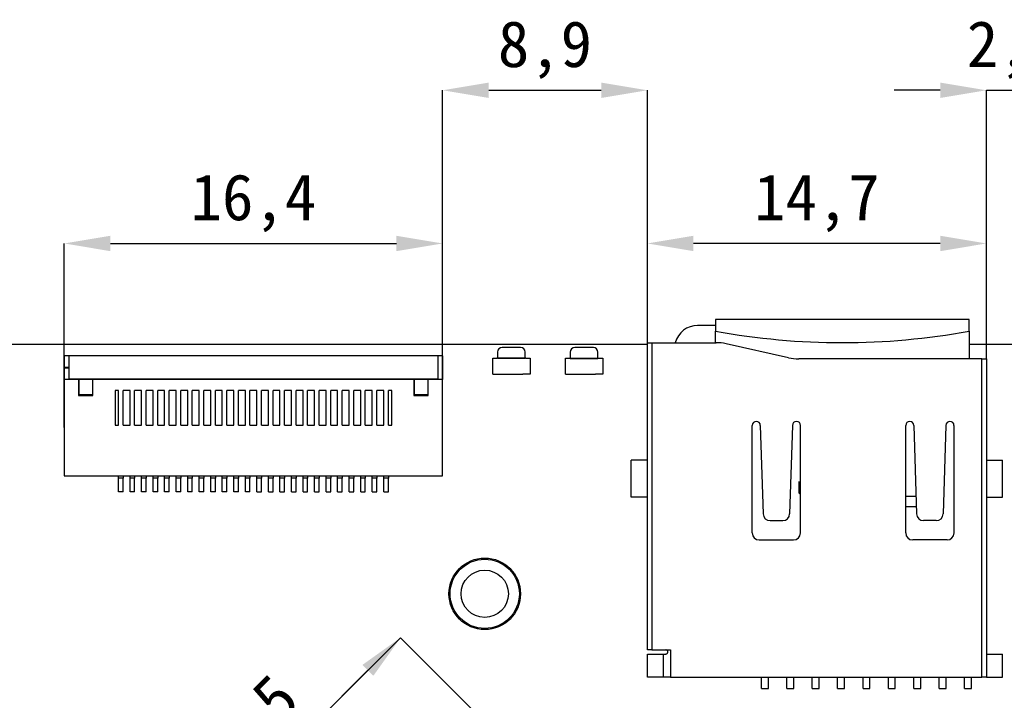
# Model space of a CAD drawing. Header units: millimetres. Extents: x 1628 to 1852, y 2209 to 2446.
# Tile 30 of 34: x 1669 to 1712, y 2416 to 2446. Entities that reach past the tile are written whole.
import ezdxf

# ---------------------------------------------------------------- set-up
doc = ezdxf.new("R2010")
doc.units = ezdxf.units.MM
doc.styles.add('黑体高度2mm', font='simhei.ttf', dxfattribs={"height": 2})
doc.dimstyles.new('红色高度2mm', dxfattribs={"dimtxt": 2, "dimasz": 2, "dimexe": 0, "dimexo": 0, "dimtad": 1, "dimdec": 1, "dimtxsty": '黑体高度2mm', "dimcen": 2.5, "dimclrd": 1, "dimclre": 1, "dimclrt": 1, "dimadec": 0, "dimazin": 0, "dimtfac": 1, "dimtdec": 1, "dimtmove": 0, "dimatfit": 3, "dimfxl": 1, "dimarcsym": 0})

# ---------------------------------------------------------------- blocks, each defined once
blk = doc.blocks.new('*D10')
at = {"color": 1, "lineweight": -2, "transparency": 16777216}
for p, q in [((1696.143, 2430.861), (1696.143, 2435.864)), ((1708.843, 2435.864), (1698.143, 2435.864)), ((1710.843, 2430.861), (1710.843, 2435.864))]:
    blk.add_line(p, q, dxfattribs=at)
at = {"color": 1, "transparency": 16777216}
for points in [[(1698.143, 2436.197), (1698.143, 2435.53), (1696.143, 2435.864)], [(1708.843, 2436.197), (1708.843, 2435.53), (1710.843, 2435.864)]]:
    blk.add_solid(points, dxfattribs=at)
at = {"layer": 'Defpoints', "color": 0, "transparency": 16777216}
for p in [(1696.143, 2435.864), (1696.143, 2430.861), (1710.843, 2430.861)]:
    blk.add_point(p, dxfattribs=at)
at = {"color": 1, "transparency": 16777216, "insert": (1703.493, 2437.612), "char_height": 2, "attachment_point": 5, "style": '黑体高度2mm'}
blk.add_mtext('14,7', dxfattribs=at)
blk = doc.blocks.new('*D11')
at = {"color": 1, "lineweight": -2, "transparency": 16777216}
for p, q in [((1708.843, 2442.506), (1706.843, 2442.506)), ((1710.843, 2430.861), (1710.843, 2442.506)), ((1710.843, 2442.506), (1713.227, 2442.506)), ((1713.227, 2429.222), (1713.227, 2442.506)), ((1715.227, 2442.506), (1717.227, 2442.506))]:
    blk.add_line(p, q, dxfattribs=at)
at = {"color": 1, "transparency": 16777216}
for points in [[(1708.843, 2442.839), (1708.843, 2442.172), (1710.843, 2442.506)], [(1715.227, 2442.839), (1715.227, 2442.172), (1713.227, 2442.506)]]:
    blk.add_solid(points, dxfattribs=at)
at = {"layer": 'Defpoints', "color": 0, "transparency": 16777216}
for p in [(1713.227, 2442.506), (1710.843, 2430.861), (1713.227, 2429.222)]:
    blk.add_point(p, dxfattribs=at)
at = {"color": 1, "transparency": 16777216, "insert": (1712.035, 2444.254), "char_height": 2, "attachment_point": 5, "style": '黑体高度2mm'}
blk.add_mtext('2,4', dxfattribs=at)
blk = doc.blocks.new('*D14')
at = {"color": 1, "lineweight": -2, "transparency": 16777216}
for p, q in [((1687.264, 2427.878), (1687.264, 2442.506)), ((1689.264, 2442.506), (1694.143, 2442.506)), ((1696.143, 2435.864), (1696.143, 2442.506))]:
    blk.add_line(p, q, dxfattribs=at)
at = {"color": 1, "transparency": 16777216}
for points in [[(1689.264, 2442.839), (1689.264, 2442.172), (1687.264, 2442.506)], [(1694.143, 2442.839), (1694.143, 2442.172), (1696.143, 2442.506)]]:
    blk.add_solid(points, dxfattribs=at)
at = {"layer": 'Defpoints', "color": 0, "transparency": 16777216}
for p in [(1696.143, 2442.506), (1696.143, 2435.864), (1687.264, 2427.878)]:
    blk.add_point(p, dxfattribs=at)
at = {"color": 1, "transparency": 16777216, "insert": (1691.704, 2444.254), "char_height": 2, "attachment_point": 5, "style": '黑体高度2mm'}
blk.add_mtext('8,9', dxfattribs=at)
blk = doc.blocks.new('*D15')
at = {"color": 1, "lineweight": -2, "transparency": 16777216}
for p, q in [((1670.864, 2427.878), (1670.864, 2435.864)), ((1672.864, 2435.864), (1685.264, 2435.864)), ((1687.264, 2427.878), (1687.264, 2435.864))]:
    blk.add_line(p, q, dxfattribs=at)
at = {"color": 1, "transparency": 16777216}
for points in [[(1672.864, 2436.197), (1672.864, 2435.53), (1670.864, 2435.864)], [(1685.264, 2436.197), (1685.264, 2435.53), (1687.264, 2435.864)]]:
    blk.add_solid(points, dxfattribs=at)
at = {"layer": 'Defpoints', "color": 0, "transparency": 16777216}
for p in [(1687.264, 2435.864), (1670.864, 2427.878), (1687.264, 2427.878)]:
    blk.add_point(p, dxfattribs=at)
at = {"color": 1, "transparency": 16777216, "insert": (1679.064, 2437.612), "char_height": 2, "attachment_point": 5, "style": '黑体高度2mm'}
blk.add_mtext('16,4', dxfattribs=at)
blk = doc.blocks.new('*D61')
at = {"color": 1, "lineweight": -2, "transparency": 16777216}
blk.add_line((1684.03, 2417.356), (1675.898, 2409.224), dxfattribs=at)
at = {"color": 1, "transparency": 16777216}
for points in [[(1683.794, 2417.591), (1684.266, 2417.12), (1685.444, 2418.77)], [(1675.662, 2409.46), (1676.134, 2408.988), (1674.484, 2407.81)]]:
    blk.add_solid(points, dxfattribs=at)
at = {"layer": 'Defpoints', "color": 0, "transparency": 16777216}
for p in [(1685.444, 2418.77), (1674.484, 2407.81), (1674.484, 2407.81)]:
    blk.add_point(p, dxfattribs=at)
at = {"color": 1, "transparency": 16777216, "insert": (1678.728, 2414.526), "char_height": 2, "attachment_point": 5, "rotation": 45, "style": '黑体高度2mm'}
blk.add_mtext('15,5', dxfattribs=at)

msp = doc.modelspace()

# ---------------------------------------------------------------- linework, layer by layer
at = {"color": 7, "linetype": 'Continuous', "lineweight": 25}
for p, q in [((1699.093, 2432.309), (1698.319, 2432.309)), ((1699.093, 2432.561), (1699.093, 2432.061)), ((1710.093, 2432.561), (1699.093, 2432.561)), ((1710.093, 2432.061), (1710.093, 2432.561)), ((1699.093, 2431.561), (1699.093, 2432.061)), ((1710.093, 2432.061), (1710.093, 2430.861)), ((1663.835, 2431.49), (1696.143, 2431.49)), ((1696.143, 2418.241), (1696.143, 2431.561)), ((1696.143, 2431.561), (1696.343, 2431.561)), ((1696.343, 2431.561), (1696.343, 2418.241)), ((1696.343, 2431.561), (1699.122, 2431.561)), ((1702.269, 2430.909), (1699.557, 2431.513)), ((1710.093, 2431.49), (1713.836, 2431.49)), ((1689.648, 2431.153), (1689.648, 2430.883)), ((1690.648, 2431.353), (1689.848, 2431.353)), ((1690.848, 2430.883), (1690.848, 2431.153)), ((1692.802, 2431.15), (1692.802, 2430.88)), ((1693.802, 2431.35), (1693.002, 2431.35)), ((1694.002, 2430.88), (1694.002, 2431.15)), ((1670.864, 2430.989), (1670.864, 2430.489)), ((1671.064, 2430.989), (1670.864, 2430.989)), ((1671.064, 2430.989), (1671.064, 2429.986)), ((1687.064, 2430.989), (1671.064, 2430.989)), ((1687.064, 2430.989), (1687.064, 2429.986)), ((1687.264, 2430.989), (1687.064, 2430.989)), ((1687.264, 2430.989), (1687.264, 2429.966)), ((1689.438, 2430.193), (1689.438, 2430.893)), ((1689.438, 2430.893), (1689.623, 2430.893)), ((1689.623, 2430.893), (1689.623, 2430.883)), ((1690.873, 2430.883), (1689.623, 2430.883)), ((1689.648, 2430.883), (1690.848, 2430.883)), ((1690.873, 2430.893), (1691.058, 2430.893)), ((1690.873, 2430.893), (1690.873, 2430.883)), ((1691.058, 2430.893), (1691.058, 2430.193)), ((1692.592, 2430.19), (1692.592, 2430.89)), ((1692.592, 2430.89), (1692.777, 2430.89)), ((1692.777, 2430.89), (1692.777, 2430.88)), ((1694.027, 2430.88), (1692.777, 2430.88)), ((1692.802, 2430.88), (1694.002, 2430.88)), ((1694.027, 2430.89), (1694.027, 2430.88)), ((1694.027, 2430.89), (1694.212, 2430.89)), ((1694.212, 2430.89), (1694.212, 2430.19)), ((1710.643, 2430.861), (1702.704, 2430.861)), ((1710.643, 2417.061), (1710.643, 2430.861)), ((1710.643, 2430.861), (1710.843, 2430.861)), ((1710.843, 2430.861), (1710.843, 2417.061)), ((1671.064, 2430.489), (1670.864, 2430.489)), ((1670.864, 2430.469), (1671.064, 2430.469)), ((1670.864, 2430.469), (1670.864, 2429.966)), ((1689.438, 2430.193), (1689.748, 2430.193)), ((1689.748, 2430.203), (1690.748, 2430.203)), ((1689.748, 2430.193), (1689.748, 2430.203)), ((1690.748, 2430.193), (1690.748, 2430.203)), ((1691.058, 2430.193), (1690.748, 2430.193)), ((1692.592, 2430.19), (1692.902, 2430.19)), ((1692.902, 2430.19), (1692.902, 2430.2)), ((1692.902, 2430.2), (1693.902, 2430.2)), ((1693.902, 2430.19), (1693.902, 2430.2)), ((1694.212, 2430.19), (1693.902, 2430.19)), ((1670.864, 2429.966), (1670.864, 2425.789)), ((1671.484, 2429.966), (1670.864, 2429.966)), ((1687.064, 2429.986), (1671.064, 2429.986)), ((1671.484, 2429.966), (1671.484, 2429.273)), ((1671.484, 2429.966), (1671.504, 2429.966)), ((1671.504, 2429.293), (1671.504, 2429.966)), ((1672.083, 2429.966), (1671.504, 2429.966)), ((1672.083, 2429.966), (1672.083, 2429.293)), ((1672.083, 2429.966), (1672.103, 2429.966)), ((1672.103, 2429.273), (1672.103, 2429.966)), ((1686.025, 2429.966), (1672.103, 2429.966)), ((1686.025, 2429.966), (1686.025, 2429.273)), ((1686.025, 2429.966), (1686.045, 2429.966)), ((1686.045, 2429.293), (1686.045, 2429.966)), ((1686.624, 2429.966), (1686.045, 2429.966)), ((1686.624, 2429.966), (1686.624, 2429.293)), ((1686.624, 2429.966), (1686.644, 2429.966)), ((1686.644, 2429.273), (1686.644, 2429.966)), ((1687.264, 2429.966), (1686.644, 2429.966)), ((1686.864, 2429.986), (1686.864, 2429.966)), ((1687.264, 2425.789), (1687.264, 2429.966)), ((1673.214, 2429.489), (1673.064, 2429.489)), ((1673.064, 2429.489), (1673.064, 2427.989)), ((1673.214, 2427.989), (1673.214, 2429.489)), ((1673.414, 2427.989), (1673.414, 2429.489)), ((1673.714, 2429.489), (1673.414, 2429.489)), ((1673.714, 2427.989), (1673.714, 2429.489)), ((1674.214, 2429.489), (1673.914, 2429.489)), ((1673.914, 2427.989), (1673.914, 2429.489)), ((1674.214, 2427.989), (1674.214, 2429.489)), ((1674.714, 2429.489), (1674.414, 2429.489)), ((1674.414, 2427.989), (1674.414, 2429.489)), ((1674.714, 2427.989), (1674.714, 2429.489)), ((1674.914, 2427.989), (1674.914, 2429.489)), ((1675.214, 2429.489), (1674.914, 2429.489)), ((1675.214, 2427.989), (1675.214, 2429.489)), ((1675.414, 2427.989), (1675.414, 2429.489)), ((1675.714, 2429.489), (1675.414, 2429.489)), ((1675.714, 2427.989), (1675.714, 2429.489)), ((1675.914, 2427.989), (1675.914, 2429.489)), ((1676.214, 2429.489), (1675.914, 2429.489)), ((1676.214, 2427.989), (1676.214, 2429.489)), ((1676.414, 2427.989), (1676.414, 2429.489)), ((1676.714, 2429.489), (1676.414, 2429.489)), ((1676.714, 2427.989), (1676.714, 2429.489)), ((1676.914, 2427.989), (1676.914, 2429.489)), ((1677.214, 2429.489), (1676.914, 2429.489)), ((1677.214, 2427.989), (1677.214, 2429.489)), ((1677.414, 2427.989), (1677.414, 2429.489)), ((1677.714, 2429.489), (1677.414, 2429.489)), ((1677.714, 2427.989), (1677.714, 2429.489)), ((1677.914, 2427.989), (1677.914, 2429.489)), ((1678.214, 2429.489), (1677.914, 2429.489)), ((1678.214, 2427.989), (1678.214, 2429.489)), ((1678.714, 2429.489), (1678.414, 2429.489)), ((1678.414, 2427.989), (1678.414, 2429.489)), ((1678.714, 2427.989), (1678.714, 2429.489)), ((1679.214, 2429.489), (1678.914, 2429.489)), ((1678.914, 2427.989), (1678.914, 2429.489)), ((1679.214, 2427.989), (1679.214, 2429.489)), ((1679.714, 2429.489), (1679.414, 2429.489)), ((1679.414, 2427.989), (1679.414, 2429.489)), ((1679.714, 2427.989), (1679.714, 2429.489)), ((1680.214, 2429.489), (1679.914, 2429.489)), ((1679.914, 2427.989), (1679.914, 2429.489)), ((1680.214, 2427.989), (1680.214, 2429.489)), ((1680.414, 2427.989), (1680.414, 2429.489)), ((1680.714, 2429.489), (1680.414, 2429.489)), ((1680.714, 2427.989), (1680.714, 2429.489)), ((1680.914, 2427.989), (1680.914, 2429.489)), ((1681.214, 2429.489), (1680.914, 2429.489)), ((1681.214, 2427.989), (1681.214, 2429.489)), ((1681.414, 2427.989), (1681.414, 2429.489)), ((1681.714, 2429.489), (1681.414, 2429.489)), ((1681.714, 2427.989), (1681.714, 2429.489)), ((1681.914, 2427.989), (1681.914, 2429.489)), ((1682.214, 2429.489), (1681.914, 2429.489)), ((1682.214, 2427.989), (1682.214, 2429.489)), ((1682.414, 2427.989), (1682.414, 2429.489)), ((1682.714, 2429.489), (1682.414, 2429.489)), ((1682.714, 2427.989), (1682.714, 2429.489)), ((1683.214, 2429.489), (1682.914, 2429.489)), ((1682.914, 2427.989), (1682.914, 2429.489)), ((1683.214, 2427.989), (1683.214, 2429.489)), ((1683.414, 2427.989), (1683.414, 2429.489)), ((1683.714, 2429.489), (1683.414, 2429.489)), ((1683.714, 2427.989), (1683.714, 2429.489)), ((1684.214, 2429.489), (1683.914, 2429.489)), ((1683.914, 2427.989), (1683.914, 2429.489)), ((1684.214, 2427.989), (1684.214, 2429.489)), ((1684.714, 2429.489), (1684.414, 2429.489)), ((1684.414, 2427.989), (1684.414, 2429.489)), ((1684.714, 2427.989), (1684.714, 2429.489)), ((1684.914, 2427.989), (1684.914, 2429.489)), ((1685.064, 2429.489), (1684.914, 2429.489)), ((1685.064, 2427.989), (1685.064, 2429.489)), ((1671.484, 2429.273), (1672.103, 2429.273)), ((1672.083, 2429.293), (1671.504, 2429.293)), ((1686.025, 2429.273), (1686.644, 2429.273)), ((1686.624, 2429.293), (1686.045, 2429.293)), ((1673.064, 2427.989), (1673.214, 2427.989)), ((1673.414, 2427.989), (1673.714, 2427.989)), ((1673.914, 2427.989), (1674.214, 2427.989)), ((1674.414, 2427.989), (1674.714, 2427.989)), ((1674.914, 2427.989), (1675.214, 2427.989)), ((1675.414, 2427.989), (1675.714, 2427.989)), ((1675.914, 2427.989), (1676.214, 2427.989)), ((1676.414, 2427.989), (1676.714, 2427.989)), ((1676.914, 2427.989), (1677.214, 2427.989)), ((1677.414, 2427.989), (1677.714, 2427.989)), ((1677.914, 2427.989), (1678.214, 2427.989)), ((1678.414, 2427.989), (1678.714, 2427.989)), ((1678.914, 2427.989), (1679.214, 2427.989)), ((1679.414, 2427.989), (1679.714, 2427.989)), ((1679.914, 2427.989), (1680.214, 2427.989)), ((1680.414, 2427.989), (1680.714, 2427.989)), ((1680.914, 2427.989), (1681.214, 2427.989)), ((1681.414, 2427.989), (1681.714, 2427.989)), ((1681.914, 2427.989), (1682.214, 2427.989)), ((1682.414, 2427.989), (1682.714, 2427.989)), ((1682.914, 2427.989), (1683.214, 2427.989)), ((1683.414, 2427.989), (1683.714, 2427.989)), ((1683.914, 2427.989), (1684.214, 2427.989)), ((1684.414, 2427.989), (1684.714, 2427.989)), ((1684.914, 2427.989), (1685.064, 2427.989)), ((1700.692, 2423.31), (1700.692, 2427.973)), ((1701.041, 2427.973), (1701.164, 2424.137)), ((1702.435, 2427.973), (1702.312, 2424.137)), ((1702.784, 2423.31), (1702.784, 2427.973)), ((1707.346, 2423.31), (1707.346, 2427.973)), ((1707.695, 2427.973), (1707.818, 2424.137)), ((1709.089, 2427.973), (1708.966, 2424.137)), ((1709.438, 2423.31), (1709.438, 2427.973)), ((1696.143, 2426.461), (1695.443, 2426.461)), ((1695.443, 2424.861), (1695.443, 2426.461)), ((1710.843, 2426.461), (1711.543, 2426.461)), ((1711.543, 2424.861), (1711.543, 2426.461)), ((1670.864, 2425.789), (1687.264, 2425.789)), ((1673.214, 2425.689), (1673.214, 2425.789)), ((1673.414, 2425.689), (1673.214, 2425.689)), ((1673.214, 2425.089), (1673.214, 2425.689)), ((1673.414, 2425.789), (1673.414, 2425.689)), ((1673.414, 2425.089), (1673.414, 2425.689)), ((1673.714, 2425.689), (1673.714, 2425.789)), ((1673.914, 2425.689), (1673.714, 2425.689)), ((1673.714, 2425.089), (1673.714, 2425.689)), ((1673.914, 2425.789), (1673.914, 2425.689)), ((1673.914, 2425.089), (1673.914, 2425.689)), ((1674.214, 2425.689), (1674.214, 2425.789)), ((1674.414, 2425.689), (1674.214, 2425.689)), ((1674.214, 2425.089), (1674.214, 2425.689)), ((1674.414, 2425.789), (1674.414, 2425.689)), ((1674.414, 2425.089), (1674.414, 2425.689)), ((1674.714, 2425.689), (1674.714, 2425.789)), ((1674.914, 2425.689), (1674.714, 2425.689)), ((1674.714, 2425.089), (1674.714, 2425.689)), ((1674.914, 2425.789), (1674.914, 2425.689)), ((1674.914, 2425.089), (1674.914, 2425.689)), ((1675.214, 2425.689), (1675.214, 2425.789)), ((1675.414, 2425.689), (1675.214, 2425.689)), ((1675.214, 2425.089), (1675.214, 2425.689)), ((1675.414, 2425.789), (1675.414, 2425.689)), ((1675.414, 2425.089), (1675.414, 2425.689)), ((1675.714, 2425.689), (1675.714, 2425.789)), ((1675.914, 2425.689), (1675.714, 2425.689)), ((1675.714, 2425.089), (1675.714, 2425.689)), ((1675.914, 2425.789), (1675.914, 2425.689)), ((1675.914, 2425.089), (1675.914, 2425.689)), ((1676.214, 2425.689), (1676.214, 2425.789)), ((1676.414, 2425.689), (1676.214, 2425.689)), ((1676.214, 2425.089), (1676.214, 2425.689)), ((1676.414, 2425.789), (1676.414, 2425.689)), ((1676.414, 2425.089), (1676.414, 2425.689)), ((1676.714, 2425.689), (1676.714, 2425.789)), ((1676.914, 2425.689), (1676.714, 2425.689)), ((1676.714, 2425.089), (1676.714, 2425.689)), ((1676.914, 2425.789), (1676.914, 2425.689)), ((1676.914, 2425.089), (1676.914, 2425.689)), ((1677.214, 2425.689), (1677.214, 2425.789)), ((1677.414, 2425.689), (1677.214, 2425.689)), ((1677.214, 2425.089), (1677.214, 2425.689)), ((1677.414, 2425.789), (1677.414, 2425.689)), ((1677.414, 2425.089), (1677.414, 2425.689)), ((1677.714, 2425.689), (1677.714, 2425.789)), ((1677.914, 2425.689), (1677.714, 2425.689)), ((1677.714, 2425.089), (1677.714, 2425.689)), ((1677.914, 2425.789), (1677.914, 2425.689)), ((1677.914, 2425.089), (1677.914, 2425.689)), ((1678.214, 2425.689), (1678.214, 2425.789)), ((1678.414, 2425.689), (1678.214, 2425.689)), ((1678.214, 2425.089), (1678.214, 2425.689)), ((1678.414, 2425.789), (1678.414, 2425.689)), ((1678.414, 2425.089), (1678.414, 2425.689)), ((1678.714, 2425.689), (1678.714, 2425.789)), ((1678.914, 2425.689), (1678.714, 2425.689)), ((1678.714, 2425.089), (1678.714, 2425.689)), ((1678.914, 2425.789), (1678.914, 2425.689)), ((1678.914, 2425.089), (1678.914, 2425.689)), ((1679.214, 2425.689), (1679.214, 2425.789)), ((1679.414, 2425.689), (1679.214, 2425.689)), ((1679.214, 2425.089), (1679.214, 2425.689)), ((1679.414, 2425.789), (1679.414, 2425.689)), ((1679.414, 2425.089), (1679.414, 2425.689)), ((1679.714, 2425.689), (1679.714, 2425.789)), ((1679.914, 2425.689), (1679.714, 2425.689)), ((1679.714, 2425.089), (1679.714, 2425.689)), ((1679.914, 2425.789), (1679.914, 2425.689)), ((1679.914, 2425.089), (1679.914, 2425.689)), ((1680.214, 2425.689), (1680.214, 2425.789)), ((1680.414, 2425.689), (1680.214, 2425.689)), ((1680.214, 2425.089), (1680.214, 2425.689)), ((1680.414, 2425.789), (1680.414, 2425.689)), ((1680.414, 2425.089), (1680.414, 2425.689)), ((1680.714, 2425.689), (1680.714, 2425.789)), ((1680.914, 2425.689), (1680.714, 2425.689)), ((1680.714, 2425.089), (1680.714, 2425.689)), ((1680.914, 2425.789), (1680.914, 2425.689)), ((1680.914, 2425.089), (1680.914, 2425.689)), ((1681.214, 2425.689), (1681.214, 2425.789)), ((1681.414, 2425.689), (1681.214, 2425.689)), ((1681.214, 2425.089), (1681.214, 2425.689)), ((1681.414, 2425.789), (1681.414, 2425.689)), ((1681.414, 2425.089), (1681.414, 2425.689)), ((1681.714, 2425.689), (1681.714, 2425.789)), ((1681.914, 2425.689), (1681.714, 2425.689)), ((1681.714, 2425.089), (1681.714, 2425.689)), ((1681.914, 2425.789), (1681.914, 2425.689)), ((1681.914, 2425.089), (1681.914, 2425.689)), ((1682.214, 2425.689), (1682.214, 2425.789)), ((1682.414, 2425.689), (1682.214, 2425.689)), ((1682.214, 2425.089), (1682.214, 2425.689)), ((1682.414, 2425.789), (1682.414, 2425.689)), ((1682.414, 2425.089), (1682.414, 2425.689)), ((1682.714, 2425.689), (1682.714, 2425.789)), ((1682.914, 2425.689), (1682.714, 2425.689)), ((1682.714, 2425.089), (1682.714, 2425.689)), ((1682.914, 2425.789), (1682.914, 2425.689)), ((1682.914, 2425.089), (1682.914, 2425.689)), ((1683.214, 2425.689), (1683.214, 2425.789)), ((1683.414, 2425.689), (1683.214, 2425.689)), ((1683.214, 2425.089), (1683.214, 2425.689)), ((1683.414, 2425.789), (1683.414, 2425.689)), ((1683.414, 2425.089), (1683.414, 2425.689)), ((1683.714, 2425.689), (1683.714, 2425.789)), ((1683.914, 2425.689), (1683.714, 2425.689)), ((1683.714, 2425.089), (1683.714, 2425.689)), ((1683.914, 2425.789), (1683.914, 2425.689)), ((1683.914, 2425.089), (1683.914, 2425.689)), ((1684.214, 2425.689), (1684.214, 2425.789)), ((1684.414, 2425.689), (1684.214, 2425.689)), ((1684.214, 2425.089), (1684.214, 2425.689)), ((1684.414, 2425.789), (1684.414, 2425.689)), ((1684.414, 2425.089), (1684.414, 2425.689)), ((1684.714, 2425.689), (1684.714, 2425.789)), ((1684.914, 2425.689), (1684.714, 2425.689)), ((1684.714, 2425.089), (1684.714, 2425.689)), ((1684.914, 2425.789), (1684.914, 2425.689)), ((1684.914, 2425.089), (1684.914, 2425.689)), ((1702.711, 2425.532), (1702.711, 2425.044)), ((1702.784, 2425.505), (1702.711, 2425.532)), ((1673.414, 2425.089), (1673.214, 2425.089)), ((1673.914, 2425.089), (1673.714, 2425.089)), ((1674.414, 2425.089), (1674.214, 2425.089)), ((1674.914, 2425.089), (1674.714, 2425.089)), ((1675.414, 2425.089), (1675.214, 2425.089)), ((1675.914, 2425.089), (1675.714, 2425.089)), ((1676.414, 2425.089), (1676.214, 2425.089)), ((1676.914, 2425.089), (1676.714, 2425.089)), ((1677.414, 2425.089), (1677.214, 2425.089)), ((1677.914, 2425.089), (1677.714, 2425.089)), ((1678.414, 2425.089), (1678.214, 2425.089)), ((1678.914, 2425.089), (1678.714, 2425.089)), ((1679.214, 2425.089), (1679.414, 2425.089)), ((1679.714, 2425.089), (1679.914, 2425.089)), ((1680.214, 2425.089), (1680.414, 2425.089)), ((1680.714, 2425.089), (1680.914, 2425.089)), ((1681.214, 2425.089), (1681.414, 2425.089)), ((1681.714, 2425.089), (1681.914, 2425.089)), ((1682.214, 2425.089), (1682.414, 2425.089)), ((1682.714, 2425.089), (1682.914, 2425.089)), ((1683.214, 2425.089), (1683.414, 2425.089)), ((1683.714, 2425.089), (1683.914, 2425.089)), ((1684.214, 2425.089), (1684.414, 2425.089)), ((1684.714, 2425.089), (1684.914, 2425.089)), ((1702.711, 2425.044), (1702.784, 2425.014)), ((1696.143, 2424.861), (1695.443, 2424.861)), ((1707.794, 2424.898), (1707.346, 2424.898)), ((1710.843, 2424.861), (1711.543, 2424.861)), ((1707.346, 2424.459), (1707.808, 2424.459)), ((1701.464, 2423.846), (1702.012, 2423.846)), ((1708.666, 2423.846), (1708.118, 2423.846)), ((1700.992, 2423.01), (1702.484, 2423.01)), ((1709.138, 2423.01), (1707.646, 2423.01)), ((1685.444, 2418.77), (1674.484, 2407.81)), ((1695.697, 2408.517), (1685.444, 2418.77)), ((1696.343, 2418.241), (1696.143, 2418.241)), ((1696.343, 2418.241), (1697.143, 2418.241)), ((1697.143, 2418.241), (1697.143, 2417.061)), ((1696.143, 2417.061), (1696.143, 2418.061)), ((1696.143, 2418.061), (1696.843, 2418.061)), ((1696.843, 2417.061), (1696.843, 2418.061)), ((1696.843, 2418.061), (1696.943, 2418.061)), ((1710.843, 2418.061), (1711.543, 2418.061)), ((1711.543, 2417.061), (1711.543, 2418.061)), ((1696.843, 2417.061), (1696.143, 2417.061)), ((1697.143, 2417.061), (1696.843, 2417.061)), ((1697.143, 2417.061), (1710.643, 2417.061)), ((1701.093, 2416.561), (1701.093, 2417.061)), ((1701.393, 2416.561), (1701.393, 2417.061)), ((1702.193, 2416.561), (1702.193, 2417.061)), ((1702.493, 2416.561), (1702.493, 2417.061)), ((1703.293, 2416.561), (1703.293, 2417.061)), ((1703.593, 2416.561), (1703.593, 2417.061)), ((1704.393, 2416.561), (1704.393, 2417.061)), ((1704.693, 2416.561), (1704.693, 2417.061)), ((1705.493, 2416.561), (1705.493, 2417.061)), ((1705.793, 2416.561), (1705.793, 2417.061)), ((1706.593, 2416.561), (1706.593, 2417.061)), ((1706.893, 2416.561), (1706.893, 2417.061)), ((1707.693, 2416.561), (1707.693, 2417.061)), ((1707.993, 2416.561), (1707.993, 2417.061)), ((1708.793, 2416.561), (1708.793, 2417.061)), ((1709.093, 2416.561), (1709.093, 2417.061)), ((1709.893, 2416.561), (1709.893, 2417.061)), ((1710.193, 2416.561), (1710.193, 2417.061)), ((1710.843, 2417.061), (1710.643, 2417.061)), ((1710.843, 2417.061), (1711.543, 2417.061)), ((1701.093, 2416.561), (1701.393, 2416.561)), ((1702.193, 2416.561), (1702.493, 2416.561)), ((1703.293, 2416.561), (1703.593, 2416.561)), ((1704.393, 2416.561), (1704.693, 2416.561)), ((1705.493, 2416.561), (1705.793, 2416.561)), ((1706.593, 2416.561), (1706.893, 2416.561)), ((1707.693, 2416.561), (1707.993, 2416.561)), ((1708.793, 2416.561), (1709.093, 2416.561)), ((1709.893, 2416.561), (1710.193, 2416.561))]:
    msp.add_line(p, q, dxfattribs=at)
for radius in [1.55, 1.5, 1.025]:
    msp.add_circle((1689.093, 2420.673), radius, dxfattribs=at)
for centre, radius, start, end in [((1698.319, 2431.309), 1, 90, 165.4034), ((1704.593, 2462.271), 30.707, 259.6819, 280.3181), ((1699.122, 2429.561), 2, 77.4378, 90), ((1689.848, 2431.153), 0.2, 90, 180), ((1690.648, 2431.153), 0.2, 0, 90), ((1693.002, 2431.15), 0.2, 90, 180), ((1693.802, 2431.15), 0.2, 0, 90), ((1702.704, 2432.861), 2, 257.4378, 270), ((1700.867, 2427.973), 0.174, 0, 180), ((1702.609, 2427.973), 0.174, 0, 180), ((1707.521, 2427.973), 0.174, 0, 180), ((1709.263, 2427.973), 0.174, 0, 180), ((1701.464, 2424.146), 0.3, 181.8432, 270), ((1702.012, 2424.146), 0.3, 270, 358.1568), ((1708.118, 2424.146), 0.3, 181.8432, 270), ((1708.666, 2424.146), 0.3, 270, 358.1568), ((1700.992, 2423.31), 0.3, 180, 270), ((1702.484, 2423.31), 0.3, 270, 0), ((1707.646, 2423.31), 0.3, 180, 270), ((1709.138, 2423.31), 0.3, 270, 0)]:
    msp.add_arc(centre, radius, start, end, dxfattribs=at)
msp.add_open_spline([(1696.943, 2418.061), (1696.955, 2418.062), (1696.975, 2418.064), (1697.004, 2418.082), (1697.023, 2418.106), (1697.033, 2418.135), (1697.034, 2418.164), (1697.025, 2418.191), (1697.009, 2418.214), (1696.987, 2418.231), (1696.964, 2418.239), (1696.95, 2418.24), (1696.943, 2418.241)], degree=3, knots=[0, 0, 0, 0, 0.14762, 0.2511451, 0.3550526, 0.4500913, 0.5415369, 0.6323089, 0.7235204, 0.8171761, 0.9181624, 1, 1, 1, 1], dxfattribs=at)

# ---------------------------------------------------------------- dimensions: what is measured, and where the dimension line sits
at = {"color": 3}
for base, p1, p2, picture, middle in [((1696.143, 2442.506), (1687.264, 2427.878), (1696.143, 2435.864), '*D14', (1691.704, 2444.254)), ((1687.264, 2435.864), (1670.864, 2427.878), (1687.264, 2427.878), '*D15', (1679.064, 2437.612)), ((1696.143, 2435.864), (1710.843, 2430.861), (1696.143, 2430.861), '*D10', (1703.493, 2437.612))]:
    dim = msp.add_linear_dim(base=base, p1=p1, p2=p2, dimstyle='红色高度2mm', dxfattribs=at)
    dim.commit()
    dim.dimension.update_dxf_attribs({"geometry": picture, "text_midpoint": middle})
dim = msp.add_linear_dim(base=(1713.227, 2442.506), p1=(1710.843, 2430.861), p2=(1713.227, 2429.222), dimstyle='红色高度2mm', dxfattribs=at)
dim.commit()
dim.dimension.update_dxf_attribs({"geometry": '*D11', "text_midpoint": (1712.035, 2442.506), "dimtype": 160})
dim = msp.add_aligned_dim(p1=(1685.444, 2418.77), p2=(1674.484, 2407.81), distance=0, dimstyle='红色高度2mm', dxfattribs=at)
dim.commit()
dim.dimension.update_dxf_attribs({"geometry": '*D61', "text_midpoint": (1678.728, 2414.526)})

doc.saveas('drawing.dxf')
